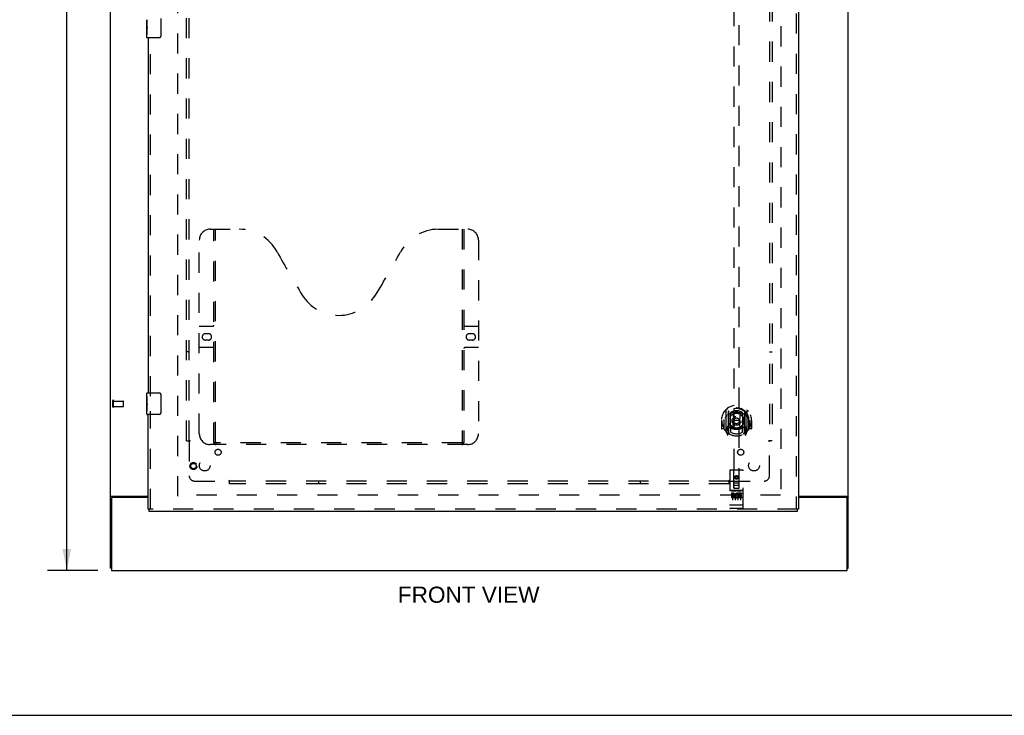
# Model space of a CAD drawing. Header units: inches. Extents: x 0 to 170, y 0 to 110.
# Tile 2 of 14: x 42 to 88, y 0 to 32. Entities that reach past the tile are written whole.
import ezdxf

# ---------------------------------------------------------------- set-up
doc = ezdxf.new("R2010")
doc.units = ezdxf.units.IN
doc.header["$LTSCALE"] = 9.35
doc.header["$MEASUREMENT"] = 0
doc.linetypes.add('HIDDEN', pattern=[0.2, 0.1, -0.1])
doc.layers.get('0').update_dxf_attribs({"linetype": 'CONTINUOUS'})
for name, color, linetype in [('DEFAULT_2', 8, 'HIDDEN'), ('DIMENSIONS', 7, 'CONTINUOUS'), ('DOOR_ASSEMBLY', 7, 'CONTINUOUS'), ('SUBPANEL', 7, 'CONTINUOUS')]:
    doc.layers.add(name, color=color, linetype=linetype)
doc.styles.get("Standard").update_dxf_attribs({"font": 'arial.ttf'})
doc.dimstyles.new('DIMSTYLE_1', dxfattribs={"dimtxt": 0.75, "dimasz": 1, "dimexe": 0.09, "dimexo": 0.07, "dimgap": 0.0375, "dimtad": 0, "dimtih": 1, "dimtoh": 1, "dimzin": 4, "dimdsep": 46, "dimtxsty": 'Standard', "dimblk": '_FILLED', "dimblk1": '_FILLED', "dimblk2": '_FILLED', "dimcen": 0.09, "dimadec": 3, "dimazin": 1, "dimtfac": 1, "dimtdec": 3, "dimtofl": 0, "dimtmove": 0, "dimatfit": 3, "dimldrblk": '_FILLED', "dimfxl": 0, "dimtolj": 1, "dimtzin": 4, "dimarcsym": 0})

# ---------------------------------------------------------------- blocks, each defined once
blk = doc.blocks.new('_FILLED')
at = {"color": 0, "linetype": 'ByBlock'}
blk.add_solid([(0, 0), (-1, 0.2), (-1, -0.2)], dxfattribs=at)
blk = doc.blocks.new('*D11')
at = {"layer": 'DIMENSIONS', "color": 2, "linetype": 'Continuous'}
for p, q in [((45.473, 74.726), (43.134, 74.726)), ((44.034, 74.726), (44.034, 41.476)), ((44.034, 6.726), (44.034, 39.976)), ((45.473, 6.726), (43.134, 6.726))]:
    blk.add_line(p, q, dxfattribs=at)
for p, rotation in [((44.034, 74.726), 90), ((44.034, 6.726), 270)]:
    blk.add_blockref('_FILLED', p, dxfattribs=dict(at, rotation=rotation))
at = {"layer": 'DIMENSIONS', "color": 2, "linetype": 'Continuous', "insert": (44.034, 41.101), "char_height": 0.75, "width": 2.62082, "attachment_point": 2, "line_spacing_factor": 0.9}
blk.add_mtext('68.00', dxfattribs=at)

msp = doc.modelspace()

# ---------------------------------------------------------------- linework, layer by layer
at = {"color": 3, "linetype": 'Continuous'}
for p, q in [((46.061, 6.83), (46.061, 74.622)), ((80.311, 6.83), (80.311, 74.622)), ((46.107, 10.163), (46.096, 10.159)), ((46.113, 10.062), (46.113, 6.726)), ((46.131, 10.174), (47.811, 10.174)), ((47.811, 10.122), (46.173, 10.122)), ((77.998, 10.174), (80.241, 10.174)), ((80.199, 10.122), (77.998, 10.122)), ((80.259, 6.726), (80.259, 10.062)), ((46.113, 6.726), (80.259, 6.726))]:
    msp.add_line(p, q, dxfattribs=at)
at = {"color": 7, "linetype": 'Continuous'}
for p, q in [((46.113, 6.83), (46.061, 6.83)), ((80.259, 6.83), (80.311, 6.83)), ((0, 0), (170, 0))]:
    msp.add_line(p, q, dxfattribs=at)
at = {"color": 3, "linetype": 'Continuous'}
for points in [[(46.096, 10.159), (46.092, 10.158), (46.088, 10.157), (46.085, 10.156), (46.082, 10.154), (46.079, 10.153), (46.076, 10.152), (46.073, 10.15), (46.071, 10.149), (46.069, 10.147), (46.067, 10.146), (46.065, 10.144), (46.064, 10.142), (46.063, 10.141), (46.062, 10.139), (46.061, 10.137), (46.061, 10.136), (46.061, 10.134)], [(46.131, 10.174), (46.129, 10.173), (46.127, 10.171), (46.124, 10.17), (46.121, 10.169), (46.118, 10.167), (46.115, 10.166), (46.111, 10.164), (46.107, 10.163)], [(80.241, 10.174), (80.243, 10.173), (80.245, 10.171), (80.248, 10.17), (80.251, 10.169), (80.254, 10.167), (80.257, 10.166), (80.261, 10.164), (80.265, 10.163), (80.276, 10.159)], [(80.276, 10.159), (80.28, 10.158), (80.284, 10.157), (80.287, 10.156), (80.29, 10.154), (80.293, 10.153), (80.296, 10.152), (80.298, 10.15), (80.301, 10.149), (80.303, 10.147), (80.305, 10.146), (80.307, 10.144), (80.308, 10.142), (80.309, 10.141), (80.31, 10.139), (80.31, 10.137), (80.311, 10.136), (80.311, 10.134)]]:
    msp.add_lwpolyline(points, dxfattribs=at)
for centre, start, end in [((46.173, 10.062), 90, 180), ((80.199, 10.062), 0, 90)]:
    msp.add_arc(centre, 0.06, start, end, dxfattribs=at)
at = {"layer": 'DEFAULT_2', "color": 8, "linetype": 'HIDDEN'}
for p, q in [((49.186, 10.174), (49.186, 71.278)), ((77.186, 71.278), (77.186, 10.174)), ((46.165, 14.334), (46.165, 14.618)), ((46.208, 14.334), (46.208, 14.618)), ((46.208, 14.6), (46.655, 14.6)), ((46.208, 14.352), (46.655, 14.352)), ((46.665, 14.362), (46.665, 14.59)), ((77.172, 10.226), (49.2, 10.226))]:
    msp.add_line(p, q, dxfattribs=at)
for centre, radius, start, end in [((46.186, 14.618), 0.0215, 360, 180), ((46.186, 14.334), 0.0215, 180, 0), ((46.655, 14.59), 0.01, 360, 90), ((46.655, 14.362), 0.01, 270, 0)]:
    msp.add_arc(centre, radius, start, end, dxfattribs=at)
at = {"layer": 'DOOR_ASSEMBLY', "color": 8, "linetype": 'HIDDEN'}
for p, q in [((77.894, 71.872), (77.894, 9.58)), ((74.998, 38.556), (74.998, 10.554)), ((75.248, 10.554), (75.248, 38.556)), ((47.915, 14.821), (47.915, 31.631)), ((50.685, 22.58), (52.04, 22.58)), ((50.86, 12.67), (50.86, 22.58)), ((50.94, 12.7), (50.94, 22.58)), ((61.29, 22.58), (62.645, 22.58)), ((62.39, 22.58), (62.39, 12.7)), ((62.47, 22.58), (62.47, 12.67)), ((50.185, 13.08), (50.185, 22.08)), ((63.145, 22.08), (63.145, 13.08)), ((50.185, 18.08), (50.82, 18.08)), ((62.51, 18.08), (63.145, 18.08)), ((50.471, 17.73), (50.608, 17.73)), ((50.608, 17.43), (50.471, 17.43)), ((62.721, 17.73), (62.858, 17.73)), ((62.858, 17.43), (62.721, 17.43)), ((50.82, 17.08), (50.185, 17.08)), ((63.145, 17.08), (62.51, 17.08)), ((74.623, 14.182), (74.623, 13.214)), ((75.623, 13.214), (75.623, 14.182)), ((47.915, 9.58), (47.915, 14.131)), ((74.548, 13.744), (74.549, 13.747)), ((74.548, 13.287), (74.548, 13.744)), ((74.741, 14.128), (74.741, 13.112)), ((74.748, 14.103), (74.748, 13.1)), ((74.841, 13.38), (74.841, 14.011)), ((74.848, 14.063), (74.848, 13.96)), ((74.961, 14.037), (74.991, 13.698)), ((75.286, 14.037), (75.256, 13.698)), ((75.398, 13.96), (75.398, 14.063)), ((75.406, 14.011), (75.406, 13.38)), ((75.498, 14.103), (75.498, 13.1)), ((75.506, 14.128), (75.506, 13.112)), ((75.698, 13.744), (75.698, 13.747)), ((75.698, 13.287), (75.698, 13.744)), ((74.438, 13.698), (74.423, 13.698)), ((74.423, 13.698), (74.423, 13.325)), ((74.541, 13.31), (74.438, 13.31)), ((74.541, 13.698), (74.556, 13.698)), ((74.541, 13.698), (74.541, 13.31)), ((74.541, 13.31), (74.549, 13.325)), ((74.741, 13.369), (74.681, 13.369)), ((74.681, 13.369), (74.681, 13.219)), ((74.719, 13.272), (74.689, 13.226)), ((74.751, 13.332), (74.751, 13.125)), ((74.841, 13.37), (74.768, 13.37)), ((74.837, 13.352), (74.771, 13.352)), ((74.848, 13.399), (74.848, 13.147)), ((74.96, 13.354), (74.991, 13.698)), ((75.256, 13.698), (74.991, 13.698)), ((75.287, 13.354), (75.256, 13.698)), ((75.398, 13.147), (75.398, 13.399)), ((75.478, 13.37), (75.406, 13.37)), ((75.476, 13.352), (75.41, 13.352)), ((75.496, 13.125), (75.496, 13.332)), ((75.566, 13.369), (75.506, 13.369)), ((75.558, 13.226), (75.528, 13.272)), ((75.566, 13.219), (75.566, 13.369)), ((75.706, 13.698), (75.691, 13.698)), ((75.698, 13.325), (75.706, 13.31)), ((75.706, 13.698), (75.706, 13.31)), ((75.808, 13.31), (75.706, 13.31)), ((75.823, 13.698), (75.808, 13.698)), ((75.823, 13.698), (75.823, 13.325)), ((74.628, 13.203), (74.698, 13.028)), ((74.681, 13.219), (74.748, 13.219)), ((74.719, 13.108), (74.724, 13.105)), ((74.727, 13.031), (74.741, 13.112)), ((74.818, 13.05), (74.748, 13.159)), ((75.498, 13.159), (75.428, 13.05)), ((75.498, 13.219), (75.566, 13.219)), ((75.506, 13.112), (75.52, 13.031)), ((75.527, 13.108), (75.527, 13.108)), ((75.527, 13.108), (75.528, 13.108)), ((75.527, 13.108), (75.528, 13.108)), ((75.549, 13.028), (75.619, 13.203)), ((62.645, 12.58), (50.685, 12.58)), ((62.386, 12.66), (50.944, 12.66)), ((74.811, 11.364), (74.811, 9.639)), ((75.406, 11.394), (74.841, 11.394)), ((74.997, 10.554), (74.993, 11.364)), ((75.123, 11.126), (75.061, 11.09)), ((75.061, 11.09), (75.071, 11.084)), ((75.061, 11.09), (75.061, 11.018)), ((75.061, 11.018), (75.071, 11.024)), ((75.061, 11.018), (75.123, 10.982)), ((75.123, 11.115), (75.071, 11.084)), ((75.071, 11.084), (75.071, 11.024)), ((75.071, 11.024), (75.123, 10.994)), ((75.186, 11.09), (75.123, 11.126)), ((75.123, 11.126), (75.123, 11.115)), ((75.176, 11.084), (75.123, 11.115)), ((75.123, 10.994), (75.176, 11.024)), ((75.123, 10.982), (75.186, 11.018)), ((75.123, 10.982), (75.123, 10.994)), ((75.186, 11.09), (75.176, 11.084)), ((75.176, 11.024), (75.176, 11.084)), ((75.186, 11.018), (75.176, 11.024)), ((75.186, 11.018), (75.186, 11.09)), ((75.25, 10.554), (75.253, 11.364)), ((75.436, 9.639), (75.436, 11.364)), ((74.996, 10.804), (75.251, 10.804)), ((74.997, 10.554), (74.998, 10.554)), ((74.998, 10.554), (75.248, 10.554)), ((75.208, 10.679), (75.038, 10.679)), ((75.248, 10.554), (75.25, 10.554)), ((75.406, 10.437), (74.841, 10.437)), ((74.979, 10.315), (74.887, 10.315)), ((74.887, 10.315), (74.887, 10.272)), ((74.979, 10.272), (74.887, 10.272)), ((74.912, 10.421), (75.084, 10.421)), ((74.936, 10.306), (74.936, 10)), ((74.983, 10.229), (74.937, 10.229)), ((75.043, 10.144), (74.95, 10.144)), ((75.043, 10.102), (74.95, 10.102)), ((74.979, 10.188), (74.951, 10.188)), ((75.043, 10.144), (75.043, 10.102)), ((75.061, 10.306), (75.061, 10)), ((75.162, 10.421), (75.334, 10.421)), ((75.175, 10.15), (75.192, 10.111)), ((75.186, 10.306), (75.186, 10)), ((75.199, 10.279), (75.186, 10.261)), ((75.196, 10.304), (75.199, 10.303)), ((75.355, 10.315), (75.199, 10.315)), ((75.199, 10.315), (75.199, 10.303)), ((75.199, 10.279), (75.199, 10.102)), ((75.355, 10.102), (75.199, 10.102)), ((75.355, 10.272), (75.242, 10.272)), ((75.242, 10.272), (75.242, 10.229)), ((75.334, 10.229), (75.242, 10.229)), ((75.334, 10.186), (75.242, 10.186)), ((75.242, 10.186), (75.242, 10.144)), ((75.355, 10.144), (75.242, 10.144)), ((75.311, 10.306), (75.311, 10)), ((75.334, 10.229), (75.334, 10.186)), ((75.355, 10.315), (75.355, 10.272)), ((75.355, 10.144), (75.355, 10.102)), ((74.829, 9.767), (74.828, 9.768)), ((74.828, 9.768), (74.828, 9.768)), ((74.83, 9.767), (74.829, 9.767)), ((74.831, 9.767), (74.83, 9.767)), ((74.833, 9.767), (74.832, 9.767)), ((74.834, 9.767), (74.833, 9.767)), ((74.833, 9.767), (74.833, 9.767)), ((74.835, 9.767), (74.834, 9.767)), ((74.836, 9.767), (74.835, 9.767)), ((74.837, 9.767), (74.836, 9.767)), ((74.838, 9.767), (74.837, 9.767)), ((74.839, 9.767), (74.838, 9.767)), ((74.838, 9.767), (74.838, 9.767)), ((74.84, 9.767), (74.839, 9.767)), ((74.841, 9.767), (74.84, 9.767)), ((75.406, 9.767), (74.841, 9.767)), ((75.406, 9.609), (74.841, 9.609)), ((75.406, 9.767), (75.407, 9.767)), ((75.407, 9.767), (75.408, 9.767)), ((75.408, 9.767), (75.409, 9.767)), ((75.409, 9.767), (75.41, 9.767)), ((75.41, 9.767), (75.411, 9.767)), ((75.411, 9.767), (75.412, 9.767)), ((75.411, 9.767), (75.411, 9.767)), ((75.412, 9.767), (75.413, 9.767)), ((75.413, 9.767), (75.414, 9.767)), ((75.414, 9.767), (75.415, 9.767)), ((75.415, 9.767), (75.416, 9.767)), ((75.415, 9.767), (75.415, 9.767)), ((75.416, 9.767), (75.417, 9.767)), ((75.417, 9.767), (75.418, 9.767)), ((75.418, 9.767), (75.419, 9.768)), ((75.419, 9.768), (75.42, 9.768)), ((75.419, 9.768), (75.419, 9.768)), ((77.956, 9.58), (47.853, 9.58))]:
    msp.add_line(p, q, dxfattribs=at)
at = {"layer": 'DOOR_ASSEMBLY', "color": 3, "linetype": 'Continuous'}
for p, q in [((77.998, 71.872), (77.998, 9.58)), ((47.811, 31.476), (47.811, 14.976)), ((47.811, 9.58), (47.811, 13.976)), ((77.956, 9.476), (47.853, 9.476))]:
    msp.add_line(p, q, dxfattribs=at)
at = {"layer": 'DOOR_ASSEMBLY', "color": 7, "linetype": 'Continuous'}
for p, q in [((47.751, 32.058), (47.751, 32.315)), ((47.757, 32.259), (47.751, 32.259)), ((47.751, 32.092), (47.758, 32.092)), ((47.751, 31.491), (47.751, 32.055)), ((47.753, 32.029), (47.751, 32.029)), ((47.758, 32.092), (47.758, 32.228)), ((48.406, 32.376), (48.406, 31.576)), ((47.751, 31.897), (47.757, 31.897)), ((47.751, 31.861), (47.758, 31.861)), ((47.751, 31.798), (47.758, 31.798)), ((47.751, 31.631), (47.758, 31.631)), ((47.758, 31.631), (47.758, 31.861)), ((48.306, 31.476), (47.766, 31.476)), ((47.751, 14.816), (47.751, 14.961)), ((47.751, 14.558), (47.751, 14.815)), ((47.757, 14.759), (47.751, 14.759)), ((47.758, 14.592), (47.758, 14.728)), ((47.766, 14.976), (48.306, 14.976)), ((48.406, 14.876), (48.406, 14.076)), ((47.751, 14.592), (47.758, 14.592)), ((47.751, 13.991), (47.751, 14.555)), ((47.753, 14.529), (47.751, 14.529)), ((47.751, 14.397), (47.757, 14.397)), ((47.751, 14.361), (47.758, 14.361)), ((47.751, 14.298), (47.758, 14.298)), ((47.758, 14.131), (47.758, 14.361)), ((47.751, 14.131), (47.758, 14.131)), ((48.306, 13.976), (47.766, 13.976)), ((47.811, 9.58), (47.853, 9.58)), ((47.853, 9.476), (47.853, 9.58)), ((77.998, 9.58), (77.956, 9.58)), ((77.956, 9.476), (77.956, 9.58))]:
    msp.add_line(p, q, dxfattribs=at)
for points in [[(47.751, 32.316), (47.751, 32.312), (47.751, 32.307), (47.752, 32.302), (47.753, 32.296), (47.754, 32.289), (47.755, 32.281), (47.755, 32.273), (47.756, 32.264)], [(47.751, 32.058), (47.751, 32.05), (47.752, 32.041), (47.752, 32.031)], [(47.752, 32.031), (47.753, 32.02), (47.754, 32.009), (47.755, 31.997), (47.756, 31.985), (47.757, 31.973), (47.757, 31.96), (47.758, 31.947), (47.758, 31.934), (47.758, 31.921), (47.757, 31.909), (47.757, 31.896), (47.756, 31.884), (47.755, 31.872)], [(47.756, 32.264), (47.757, 32.256), (47.757, 32.246), (47.758, 32.237), (47.758, 32.228)], [(48.406, 31.576), (48.406, 31.57), (48.405, 31.564), (48.404, 31.558), (48.403, 31.552), (48.401, 31.546), (48.399, 31.54)], [(47.751, 14.816), (47.751, 14.812), (47.751, 14.807), (47.752, 14.802), (47.753, 14.796), (47.754, 14.789), (47.755, 14.781), (47.755, 14.773), (47.756, 14.764)], [(47.756, 14.764), (47.757, 14.756), (47.757, 14.746), (47.758, 14.737), (47.758, 14.728)], [(48.399, 14.912), (48.401, 14.907), (48.403, 14.901), (48.404, 14.895), (48.405, 14.889), (48.406, 14.883), (48.406, 14.876)], [(47.751, 14.558), (47.751, 14.55), (47.752, 14.541), (47.752, 14.531)], [(47.752, 14.531), (47.753, 14.52), (47.754, 14.509), (47.755, 14.497), (47.756, 14.485), (47.757, 14.473), (47.757, 14.46), (47.758, 14.447), (47.758, 14.434), (47.758, 14.421), (47.757, 14.409), (47.757, 14.396), (47.756, 14.384), (47.755, 14.372)], [(48.406, 14.076), (48.406, 14.07), (48.405, 14.064), (48.404, 14.058), (48.403, 14.052), (48.401, 14.046), (48.399, 14.04)]]:
    msp.add_lwpolyline(points, dxfattribs=at)
at = {"layer": 'DOOR_ASSEMBLY', "color": 8, "linetype": 'HIDDEN'}
for points in [[(74.578, 14.137), (74.579, 14.137), (74.579, 14.138), (74.58, 14.139), (74.581, 14.14), (74.582, 14.141), (74.582, 14.142), (74.583, 14.142), (74.584, 14.143), (74.585, 14.144), (74.585, 14.145), (74.586, 14.145), (74.587, 14.146), (74.588, 14.147), (74.588, 14.147), (74.589, 14.148), (74.59, 14.149), (74.591, 14.149), (74.592, 14.15), (74.593, 14.151), (74.593, 14.151), (74.594, 14.152), (74.595, 14.153), (74.596, 14.153), (74.597, 14.154), (74.598, 14.154), (74.599, 14.155), (74.599, 14.155), (74.6, 14.156), (74.601, 14.156), (74.602, 14.157), (74.603, 14.157), (74.604, 14.158), (74.605, 14.158), (74.606, 14.158)], [(74.669, 13.913), (74.668, 13.912), (74.666, 13.91), (74.665, 13.909), (74.663, 13.907), (74.661, 13.906), (74.66, 13.904), (74.658, 13.903), (74.656, 13.901), (74.654, 13.899), (74.653, 13.897), (74.651, 13.895), (74.649, 13.893), (74.647, 13.891), (74.645, 13.889), (74.643, 13.887), (74.641, 13.884), (74.639, 13.882), (74.637, 13.879), (74.635, 13.877), (74.633, 13.874), (74.631, 13.871), (74.628, 13.868), (74.626, 13.865), (74.624, 13.862), (74.621, 13.858), (74.619, 13.855), (74.616, 13.851), (74.614, 13.848), (74.611, 13.844), (74.608, 13.84), (74.606, 13.835), (74.603, 13.831), (74.6, 13.826), (74.597, 13.822), (74.594, 13.816), (74.591, 13.811)], [(74.936, 14.055), (74.941, 14.056), (74.946, 14.058), (74.952, 14.059), (74.957, 14.06), (74.963, 14.062), (74.968, 14.063), (74.974, 14.064), (74.979, 14.065), (74.984, 14.066), (74.99, 14.067), (74.995, 14.069), (75.001, 14.07), (75.006, 14.07), (75.012, 14.071), (75.018, 14.072), (75.023, 14.073), (75.029, 14.074), (75.034, 14.075), (75.04, 14.075), (75.045, 14.076), (75.051, 14.077), (75.056, 14.077), (75.062, 14.078), (75.068, 14.078), (75.073, 14.079), (75.079, 14.079), (75.084, 14.079), (75.09, 14.08), (75.095, 14.08), (75.101, 14.08), (75.107, 14.08), (75.112, 14.08), (75.118, 14.08), (75.123, 14.08), (75.129, 14.08), (75.135, 14.08), (75.14, 14.08), (75.146, 14.08), (75.151, 14.08), (75.157, 14.08), (75.163, 14.079), (75.168, 14.079), (75.174, 14.079), (75.179, 14.078), (75.185, 14.078), (75.191, 14.077), (75.196, 14.077), (75.202, 14.076), (75.207, 14.075), (75.213, 14.075), (75.218, 14.074), (75.224, 14.073), (75.229, 14.072), (75.235, 14.071), (75.24, 14.07), (75.246, 14.07), (75.251, 14.069), (75.257, 14.067), (75.262, 14.066), (75.268, 14.065), (75.273, 14.064), (75.279, 14.063), (75.284, 14.062), (75.29, 14.06), (75.295, 14.059), (75.301, 14.058), (75.306, 14.056), (75.311, 14.055)], [(75.656, 13.811), (75.653, 13.816), (75.65, 13.822), (75.647, 13.826), (75.644, 13.831), (75.641, 13.835), (75.638, 13.84), (75.636, 13.844), (75.633, 13.848), (75.631, 13.851), (75.628, 13.855), (75.626, 13.858), (75.623, 13.862), (75.621, 13.865), (75.619, 13.868), (75.616, 13.871), (75.614, 13.874), (75.612, 13.877), (75.61, 13.879), (75.608, 13.882), (75.606, 13.884), (75.604, 13.887), (75.602, 13.889), (75.6, 13.891), (75.598, 13.893), (75.596, 13.895), (75.594, 13.897), (75.592, 13.899), (75.591, 13.901), (75.589, 13.903), (75.587, 13.904), (75.586, 13.906), (75.584, 13.907), (75.582, 13.909), (75.581, 13.91), (75.579, 13.912), (75.578, 13.913)], [(75.641, 14.158), (75.642, 14.158), (75.643, 14.158), (75.644, 14.157), (75.645, 14.157), (75.646, 14.156), (75.647, 14.156), (75.647, 14.155), (75.648, 14.155), (75.649, 14.154), (75.65, 14.154), (75.651, 14.153), (75.652, 14.153), (75.653, 14.152), (75.654, 14.151), (75.654, 14.151), (75.655, 14.15), (75.656, 14.149), (75.657, 14.149), (75.658, 14.148), (75.658, 14.147), (75.659, 14.147), (75.66, 14.146), (75.661, 14.145), (75.662, 14.145), (75.662, 14.144), (75.663, 14.143), (75.664, 14.142), (75.665, 14.142), (75.665, 14.141), (75.666, 14.14), (75.667, 14.139), (75.667, 14.138), (75.668, 14.137), (75.669, 14.137)], [(74.606, 13.237), (74.605, 13.238), (74.604, 13.238), (74.603, 13.238), (74.602, 13.239), (74.601, 13.239), (74.6, 13.24), (74.599, 13.24), (74.599, 13.241), (74.598, 13.241), (74.597, 13.242), (74.596, 13.243), (74.595, 13.243), (74.594, 13.244), (74.593, 13.244), (74.593, 13.245), (74.592, 13.246), (74.591, 13.246), (74.59, 13.247), (74.589, 13.248), (74.588, 13.248), (74.588, 13.249), (74.587, 13.25), (74.586, 13.25), (74.585, 13.251), (74.585, 13.252), (74.584, 13.253), (74.583, 13.253), (74.582, 13.254), (74.582, 13.255), (74.581, 13.256), (74.58, 13.257), (74.579, 13.257), (74.579, 13.258), (74.578, 13.259)], [(75.669, 13.259), (75.668, 13.258), (75.667, 13.257), (75.667, 13.257), (75.666, 13.256), (75.665, 13.255), (75.665, 13.254), (75.664, 13.253), (75.663, 13.253), (75.662, 13.252), (75.662, 13.251), (75.661, 13.25), (75.66, 13.25), (75.659, 13.249), (75.658, 13.248), (75.658, 13.248), (75.657, 13.247), (75.656, 13.246), (75.655, 13.246), (75.654, 13.245), (75.654, 13.244), (75.653, 13.244), (75.652, 13.243), (75.651, 13.243), (75.65, 13.242), (75.649, 13.241), (75.648, 13.241), (75.647, 13.24), (75.647, 13.24), (75.646, 13.239), (75.645, 13.239), (75.644, 13.238), (75.643, 13.238), (75.642, 13.238), (75.641, 13.237)], [(50.85, 12.7), (50.866, 12.689), (50.882, 12.68), (50.898, 12.672), (50.913, 12.666), (50.929, 12.662), (50.944, 12.66)], [(62.386, 12.66), (62.401, 12.662), (62.416, 12.666), (62.432, 12.672), (62.448, 12.68), (62.464, 12.689), (62.48, 12.7)], [(74.906, 10.42), (74.906, 10.42), (74.906, 10.42), (74.906, 10.42), (74.906, 10.42), (74.906, 10.42), (74.906, 10.42), (74.907, 10.42), (74.907, 10.42), (74.907, 10.42), (74.907, 10.42), (74.907, 10.42), (74.907, 10.42), (74.907, 10.42), (74.907, 10.42), (74.907, 10.42), (74.908, 10.42), (74.908, 10.42), (74.908, 10.42), (74.908, 10.42), (74.908, 10.42), (74.908, 10.42), (74.908, 10.42), (74.908, 10.42), (74.909, 10.421), (74.909, 10.421), (74.909, 10.421), (74.909, 10.421), (74.909, 10.421), (74.909, 10.421), (74.91, 10.421), (74.91, 10.421), (74.91, 10.421), (74.91, 10.421), (74.91, 10.421), (74.91, 10.421), (74.911, 10.421), (74.911, 10.421), (74.911, 10.421), (74.911, 10.421), (74.911, 10.421), (74.912, 10.421), (74.912, 10.421), (74.912, 10.421), (74.912, 10.421), (74.912, 10.421)], [(75.084, 10.421), (75.085, 10.421), (75.085, 10.421), (75.085, 10.421), (75.085, 10.421), (75.085, 10.421), (75.086, 10.421), (75.086, 10.421), (75.086, 10.421), (75.086, 10.421), (75.086, 10.421), (75.087, 10.421), (75.087, 10.421), (75.087, 10.421), (75.087, 10.421), (75.087, 10.421), (75.087, 10.421), (75.088, 10.421), (75.088, 10.421), (75.088, 10.421), (75.088, 10.421), (75.088, 10.421), (75.088, 10.421), (75.088, 10.42), (75.089, 10.42), (75.089, 10.42), (75.089, 10.42), (75.089, 10.42), (75.089, 10.42), (75.089, 10.42), (75.089, 10.42), (75.089, 10.42), (75.09, 10.42), (75.09, 10.42), (75.09, 10.42), (75.09, 10.42), (75.09, 10.42), (75.09, 10.42), (75.09, 10.42), (75.09, 10.42), (75.09, 10.42), (75.091, 10.42), (75.091, 10.42), (75.091, 10.42), (75.091, 10.42), (75.091, 10.42), (75.091, 10.42)], [(75.156, 10.42), (75.156, 10.42), (75.156, 10.42), (75.156, 10.42), (75.156, 10.42), (75.156, 10.42), (75.157, 10.42), (75.157, 10.42), (75.157, 10.42), (75.157, 10.42), (75.157, 10.42), (75.157, 10.42), (75.157, 10.42), (75.157, 10.42), (75.157, 10.42), (75.157, 10.42), (75.158, 10.42), (75.158, 10.42), (75.158, 10.42), (75.158, 10.42), (75.158, 10.42), (75.158, 10.42), (75.158, 10.42), (75.158, 10.42), (75.159, 10.421), (75.159, 10.421), (75.159, 10.421), (75.159, 10.421), (75.159, 10.421), (75.159, 10.421), (75.16, 10.421), (75.16, 10.421), (75.16, 10.421), (75.16, 10.421), (75.16, 10.421), (75.16, 10.421), (75.161, 10.421), (75.161, 10.421), (75.161, 10.421), (75.161, 10.421), (75.161, 10.421), (75.162, 10.421), (75.162, 10.421), (75.162, 10.421), (75.162, 10.421), (75.162, 10.421)], [(75.334, 10.421), (75.335, 10.421), (75.335, 10.421), (75.335, 10.421), (75.335, 10.421), (75.335, 10.421), (75.336, 10.421), (75.336, 10.421), (75.336, 10.421), (75.336, 10.421), (75.336, 10.421), (75.337, 10.421), (75.337, 10.421), (75.337, 10.421), (75.337, 10.421), (75.337, 10.421), (75.337, 10.421), (75.338, 10.421), (75.338, 10.421), (75.338, 10.421), (75.338, 10.421), (75.338, 10.421), (75.338, 10.421), (75.338, 10.42), (75.339, 10.42), (75.339, 10.42), (75.339, 10.42), (75.339, 10.42), (75.339, 10.42), (75.339, 10.42), (75.339, 10.42), (75.339, 10.42), (75.34, 10.42), (75.34, 10.42), (75.34, 10.42), (75.34, 10.42), (75.34, 10.42), (75.34, 10.42), (75.34, 10.42), (75.34, 10.42), (75.34, 10.42), (75.341, 10.42), (75.341, 10.42), (75.341, 10.42), (75.341, 10.42), (75.341, 10.42), (75.341, 10.42)], [(74.828, 9.768), (74.827, 9.768), (74.826, 9.768), (74.826, 9.768), (74.826, 9.768), (74.825, 9.768), (74.825, 9.768), (74.825, 9.768), (74.824, 9.768), (74.824, 9.768), (74.824, 9.768), (74.823, 9.768), (74.823, 9.768), (74.823, 9.768), (74.822, 9.768), (74.822, 9.769), (74.822, 9.769), (74.821, 9.769), (74.821, 9.769), (74.821, 9.769), (74.82, 9.769), (74.82, 9.769), (74.82, 9.769), (74.819, 9.769), (74.819, 9.769), (74.819, 9.769), (74.819, 9.769), (74.818, 9.769), (74.818, 9.769), (74.818, 9.77), (74.818, 9.77), (74.817, 9.77), (74.817, 9.77), (74.817, 9.77), (74.816, 9.77), (74.816, 9.77), (74.816, 9.77), (74.816, 9.77), (74.816, 9.77), (74.815, 9.77), (74.815, 9.77), (74.815, 9.771), (74.815, 9.771), (74.814, 9.771), (74.814, 9.771), (74.814, 9.771), (74.814, 9.771), (74.814, 9.771), (74.814, 9.771), (74.813, 9.771), (74.813, 9.771), (74.813, 9.772), (74.813, 9.772), (74.813, 9.772), (74.813, 9.772), (74.813, 9.772), (74.812, 9.772), (74.812, 9.772), (74.812, 9.772), (74.812, 9.772), (74.812, 9.772), (74.812, 9.773), (74.812, 9.773), (74.812, 9.773), (74.812, 9.773), (74.811, 9.773), (74.811, 9.773), (74.811, 9.773), (74.811, 9.773), (74.811, 9.773), (74.811, 9.773), (74.811, 9.774), (74.811, 9.774), (74.811, 9.774), (74.811, 9.774), (74.811, 9.774), (74.811, 9.774), (74.811, 9.774), (74.811, 9.774)], [(74.832, 9.767), (74.831, 9.767), (74.831, 9.767)], [(75.42, 9.768), (75.42, 9.768), (75.421, 9.768), (75.421, 9.768), (75.422, 9.768), (75.422, 9.768), (75.422, 9.768), (75.423, 9.768), (75.423, 9.768), (75.423, 9.768), (75.424, 9.768), (75.424, 9.768), (75.424, 9.768), (75.425, 9.768), (75.425, 9.769), (75.425, 9.769), (75.426, 9.769), (75.426, 9.769), (75.426, 9.769), (75.427, 9.769), (75.427, 9.769), (75.427, 9.769), (75.427, 9.769), (75.428, 9.769), (75.428, 9.769), (75.428, 9.769), (75.429, 9.769), (75.429, 9.769), (75.429, 9.77), (75.429, 9.77), (75.43, 9.77), (75.43, 9.77), (75.43, 9.77), (75.43, 9.77), (75.431, 9.77), (75.431, 9.77), (75.431, 9.77), (75.431, 9.77), (75.432, 9.77), (75.432, 9.77), (75.432, 9.771), (75.432, 9.771), (75.432, 9.771), (75.433, 9.771), (75.433, 9.771), (75.433, 9.771), (75.433, 9.771), (75.433, 9.771), (75.434, 9.771), (75.434, 9.771), (75.434, 9.772), (75.434, 9.772), (75.434, 9.772), (75.434, 9.772), (75.434, 9.772), (75.435, 9.772), (75.435, 9.772), (75.435, 9.772), (75.435, 9.772), (75.435, 9.772), (75.435, 9.773), (75.435, 9.773), (75.435, 9.773), (75.435, 9.773), (75.435, 9.773), (75.436, 9.773), (75.436, 9.773), (75.436, 9.773), (75.436, 9.773), (75.436, 9.773), (75.436, 9.774), (75.436, 9.774), (75.436, 9.774), (75.436, 9.774), (75.436, 9.774), (75.436, 9.774), (75.436, 9.774), (75.436, 9.774)]]:
    msp.add_lwpolyline(points, dxfattribs=at)
for centre, radius in [((75.123, 13.68), 0.35), ((75.123, 13.68), 0.335), ((75.123, 13.68), 0.205), ((75.123, 13.68), 0.133), ((49.915, 11.58), 0.164), ((49.915, 11.58), 0.124), ((75.123, 11.054), 0.085), ((75.123, 11.054), 0.0845)]:
    msp.add_circle(centre, radius, dxfattribs=at)
at = {"layer": 'DOOR_ASSEMBLY', "color": 7, "linetype": 'Continuous'}
for centre, radius, start, end in [((48.306, 31.576), 0.1, 270, 338.7946), ((47.766, 31.491), 0.015, 180, 270), ((47.766, 14.961), 0.015, 90, 180), ((48.306, 14.876), 0.1, 21.1999, 90), ((47.766, 13.991), 0.015, 180, 270), ((48.306, 14.076), 0.1, 270, 338.7946)]:
    msp.add_arc(centre, radius, start, end, dxfattribs=at)
at = {"layer": 'DOOR_ASSEMBLY', "color": 8, "linetype": 'HIDDEN'}
for centre, radius, start, end in [((50.685, 22.08), 0.5, 90, 180), ((52.04, 20.58), 2, 28.4813, 90), ((61.29, 20.58), 2, 90, 151.5187), ((62.645, 22.08), 0.5, 0, 90), ((88.348, 40.279), 39.307, 208.4813, 211.8705), ((24.982, 40.279), 39.307, 328.1295, 331.5187), ((56.665, 20.58), 2, 211.8705, 328.1295), ((50.82, 18.12), 0.04, 270, 360), ((62.51, 18.12), 0.04, 180, 270), ((50.471, 17.58), 0.15, 90, 270), ((50.608, 17.58), 0.15, 270, 90), ((62.721, 17.58), 0.15, 90, 270), ((62.858, 17.58), 0.15, 270, 90), ((50.82, 17.04), 0.04, 0, 90), ((62.51, 17.04), 0.04, 90, 180), ((75.123, 13.698), 0.7, 305.5126, 234.4874), ((75.123, 13.695), 0.583, 0.2464, 179.7536), ((75.123, 13.67), 0.58, 7.6622, 172.3378), ((74.638, 14.182), 0.015, 135.0748, 180), ((75.608, 14.182), 0.015, 0, 44.9252), ((74.568, 13.744), 0.02, 172.3378, 180), ((75.123, 13.38), 0.7, 49.529, 130.471), ((74.756, 14.128), 0.015, 130.3587, 180), ((74.768, 14.103), 0.02, 129.3378, 179.9984), ((74.856, 14.011), 0.015, 112.9863, 180), ((75.123, 13.67), 0.48, 55.0461, 124.9539), ((74.878, 13.96), 0.03, 180, 311.1261), ((75.123, 13.68), 0.343, 48.8739, 131.1261), ((74.941, 14.035), 0.02, 5.0796, 105.5752), ((75.306, 14.035), 0.02, 74.4248, 174.9204), ((75.368, 13.96), 0.03, 228.8739, 360), ((75.391, 14.011), 0.015, 0, 67.0137), ((75.478, 14.103), 0.02, 0, 50.6594), ((75.491, 14.128), 0.015, 0, 49.6413), ((75.678, 13.744), 0.02, 0, 7.6622), ((74.438, 13.325), 0.015, 180, 270), ((75.123, 13.698), 0.685, 180, 213.0115), ((74.568, 13.287), 0.02, 180, 215.2961), ((75.123, 13.68), 0.7, 215.2961, 324.7039), ((75.123, 14.01), 0.7, 233.2319, 306.7681), ((74.56, 13.374), 0.188, 327.3208, 360), ((74.768, 13.35), 0.02, 90, 180), ((74.771, 13.332), 0.02, 90, 180), ((74.837, 13.332), 0.02, 66.536, 90), ((74.856, 13.38), 0.015, 180, 247.0137), ((75.123, 13.992), 0.7, 246.536, 293.464), ((74.878, 13.399), 0.03, 48.8739, 180), ((75.123, 13.68), 0.343, 228.8739, 311.1261), ((74.94, 13.355), 0.02, 254.3869, 354.9204), ((75.306, 13.355), 0.02, 185.0796, 285.6131), ((75.368, 13.399), 0.03, 0, 131.1261), ((75.391, 13.38), 0.015, 292.9863, 360), ((75.41, 13.332), 0.02, 90, 113.464), ((75.476, 13.332), 0.02, 0, 90), ((75.478, 13.35), 0.02, 0, 90), ((75.686, 13.374), 0.188, 180, 212.6792), ((75.678, 13.287), 0.02, 324.7039, 360), ((75.123, 13.698), 0.685, 326.9885, 360), ((75.808, 13.325), 0.015, 270, 360), ((50.685, 13.08), 0.5, 180, 270), ((62.645, 13.08), 0.5, 270, 360), ((74.638, 13.214), 0.015, 180, 224.9252), ((74.693, 13.224), 0.005, 147.3208, 270), ((74.712, 13.034), 0.015, 201.8041, 350), ((74.728, 13.144), 0.02, 234.4874, 360), ((74.731, 13.125), 0.02, 234.7457, 360), ((74.768, 13.1), 0.02, 180, 238.5295), ((75.123, 13.68), 0.6, 242.7204, 297.2796), ((75.478, 13.1), 0.02, 301.4688, 359.9992), ((75.516, 13.125), 0.02, 180, 305.2543), ((75.518, 13.144), 0.02, 180, 305.5126), ((75.535, 13.034), 0.015, 190, 338.1959), ((75.553, 13.224), 0.005, 270, 32.6792), ((75.608, 13.214), 0.015, 315.0748, 360), ((50.95, 12.67), 0.09, 180, 270), ((50.98, 12.7), 0.04, 180, 270), ((62.35, 12.7), 0.04, 270, 360), ((62.38, 12.67), 0.09, 270, 360), ((74.841, 11.364), 0.03, 90, 180), ((74.963, 11.364), 0.03, 0, 90), ((75.283, 11.364), 0.03, 90, 180), ((75.406, 11.364), 0.03, 0, 90), ((75.038, 10.639), 0.04, 90, 180), ((75.038, 10.594), 0.04, 180, 270), ((75.208, 10.639), 0.04, 0, 90), ((75.208, 10.594), 0.04, 270, 360), ((74.841, 10.467), 0.03, 180, 270), ((74.95, 10.166), 0.0644, 102.2995, 270.0775), ((74.95, 10.166), 0.0219, 89.9011, 270), ((74.979, 10.251), 0.0635, 270, 90), ((74.979, 10.25), 0.0219, 280.307, 90), ((75.149, 10.208), 0.107, 64.2636, 293.4027), ((75.149, 10.208), 0.0639, 54.8895, 293.4026), ((75.406, 10.467), 0.03, 270, 360), ((74.841, 9.639), 0.03, 180, 270), ((75.406, 9.639), 0.03, 270, 360)]:
    msp.add_arc(centre, radius, start, end, dxfattribs=at)
at = {"layer": 'DOOR_ASSEMBLY', "color": 7, "linetype": 'Continuous'}
for centre in [(48.014, 31.892), (48.014, 14.392)]:
    msp.add_ellipse(centre, major_axis=(0.263, 0), ratio=0.432808, start_param=3.141593, end_param=3.321581, dxfattribs=at)
at = {"layer": 'SUBPANEL', "color": 8, "linetype": 'HIDDEN'}
for p, q in [((49.592, 12.758), (49.592, 68.695)), ((49.717, 12.758), (49.717, 68.695)), ((76.655, 68.695), (76.655, 12.758)), ((76.78, 68.695), (76.78, 12.758)), ((49.717, 16.883), (49.592, 16.883)), ((76.655, 16.883), (76.78, 16.883)), ((49.592, 12.758), (49.679, 12.758)), ((49.679, 12.758), (49.758, 12.758)), ((49.699, 12.741), (49.705, 12.734)), ((49.717, 12.722), (49.717, 11.133)), ((76.693, 12.758), (76.614, 12.758)), ((76.655, 11.133), (76.655, 12.722)), ((76.78, 12.758), (76.693, 12.758)), ((49.967, 10.883), (51.557, 10.883)), ((51.592, 10.844), (51.592, 10.923)), ((74.78, 10.883), (51.592, 10.883)), ((51.592, 10.758), (51.592, 10.844)), ((74.78, 10.758), (51.592, 10.758)), ((55.717, 10.883), (55.717, 10.758)), ((70.655, 10.883), (70.655, 10.758)), ((74.78, 10.844), (74.78, 10.923)), ((74.78, 10.758), (74.78, 10.844)), ((74.797, 10.864), (74.803, 10.87)), ((74.815, 10.883), (76.405, 10.883))]:
    msp.add_line(p, q, dxfattribs=at)
for points in [[(49.679, 12.758), (49.681, 12.756), (49.683, 12.754), (49.685, 12.753), (49.687, 12.751), (49.689, 12.75), (49.691, 12.748), (49.692, 12.747), (49.694, 12.745), (49.695, 12.744), (49.697, 12.742), (49.699, 12.741)], [(49.705, 12.734), (49.707, 12.732), (49.709, 12.73), (49.711, 12.728), (49.712, 12.727), (49.714, 12.725), (49.716, 12.724), (49.717, 12.722)], [(49.737, 12.735), (49.732, 12.732), (49.73, 12.731), (49.727, 12.729), (49.725, 12.728), (49.723, 12.727), (49.721, 12.725), (49.719, 12.724), (49.717, 12.722)], [(49.758, 12.758), (49.757, 12.756), (49.757, 12.754), (49.756, 12.752), (49.755, 12.751), (49.754, 12.749), (49.753, 12.748), (49.751, 12.746), (49.75, 12.745), (49.748, 12.743), (49.746, 12.742), (49.745, 12.741), (49.743, 12.739), (49.741, 12.738), (49.739, 12.736), (49.737, 12.735)], [(76.614, 12.758), (76.615, 12.756), (76.615, 12.754), (76.616, 12.752), (76.617, 12.751), (76.618, 12.749), (76.619, 12.748), (76.621, 12.746), (76.622, 12.745), (76.624, 12.743), (76.625, 12.742), (76.627, 12.741), (76.629, 12.739), (76.631, 12.738), (76.633, 12.736), (76.635, 12.735), (76.64, 12.732)], [(76.64, 12.732), (76.642, 12.731), (76.645, 12.729), (76.647, 12.728), (76.649, 12.727), (76.651, 12.725), (76.653, 12.724), (76.655, 12.722)], [(76.673, 12.741), (76.667, 12.734), (76.665, 12.732), (76.663, 12.73), (76.661, 12.728), (76.66, 12.727), (76.658, 12.725), (76.656, 12.724), (76.655, 12.722)], [(76.693, 12.758), (76.691, 12.756), (76.689, 12.754), (76.687, 12.753), (76.685, 12.751), (76.683, 12.75), (76.681, 12.748), (76.68, 12.747), (76.678, 12.745), (76.676, 12.744), (76.675, 12.742), (76.673, 12.741)], [(51.567, 10.897), (51.566, 10.895), (51.564, 10.893), (51.563, 10.89), (51.561, 10.888), (51.56, 10.886), (51.558, 10.884), (51.557, 10.883)], [(51.575, 10.864), (51.569, 10.87), (51.567, 10.872), (51.565, 10.874), (51.563, 10.876), (51.561, 10.878), (51.56, 10.88), (51.558, 10.881), (51.557, 10.883)], [(51.592, 10.923), (51.59, 10.923), (51.589, 10.922), (51.587, 10.921), (51.586, 10.92), (51.584, 10.919), (51.582, 10.918), (51.581, 10.917), (51.579, 10.915), (51.578, 10.914), (51.576, 10.912), (51.575, 10.91), (51.574, 10.908), (51.572, 10.906), (51.571, 10.904), (51.57, 10.902), (51.567, 10.897)], [(51.592, 10.844), (51.591, 10.846), (51.589, 10.848), (51.587, 10.85), (51.586, 10.852), (51.584, 10.854), (51.583, 10.856), (51.581, 10.858), (51.58, 10.859), (51.578, 10.861), (51.577, 10.862), (51.575, 10.864)], [(74.78, 10.923), (74.781, 10.923), (74.783, 10.922), (74.785, 10.921), (74.786, 10.92), (74.788, 10.919), (74.789, 10.918), (74.791, 10.917), (74.793, 10.915), (74.794, 10.914), (74.795, 10.912), (74.797, 10.91), (74.798, 10.908), (74.799, 10.906), (74.801, 10.904), (74.802, 10.902)], [(74.78, 10.844), (74.781, 10.846), (74.783, 10.848), (74.784, 10.85), (74.786, 10.852), (74.788, 10.854), (74.789, 10.856), (74.791, 10.858), (74.792, 10.859), (74.794, 10.861), (74.795, 10.862), (74.797, 10.864)], [(74.802, 10.902), (74.805, 10.897), (74.806, 10.895), (74.808, 10.893), (74.809, 10.89), (74.811, 10.888), (74.812, 10.886), (74.814, 10.884), (74.815, 10.883)], [(74.803, 10.87), (74.805, 10.872), (74.807, 10.874), (74.809, 10.876), (74.811, 10.878), (74.812, 10.88), (74.814, 10.881), (74.815, 10.883)]]:
    msp.add_lwpolyline(points, dxfattribs=at)
for centre, radius in [((51.055, 12.22), 0.141), ((75.317, 12.22), 0.141), ((50.436, 11.601), 0.25), ((75.936, 11.601), 0.25)]:
    msp.add_circle(centre, radius, dxfattribs=at)
for centre, start, end in [((49.967, 11.133), 180, 270), ((76.405, 11.133), 270, 360)]:
    msp.add_arc(centre, 0.25, start, end, dxfattribs=at)

# ---------------------------------------------------------------- texts
at = {"layer": 'DIMENSIONS', "color": 2, "linetype": 'Continuous', "insert": (62.69, 5.978), "char_height": 0.75, "width": 6.5632, "attachment_point": 2, "line_spacing_factor": 0.9}
msp.add_mtext('FRONT VIEW', dxfattribs=at)

# ---------------------------------------------------------------- dimensions: what is measured, and where the dimension line sits
at = {"layer": 'DIMENSIONS', "color": 2, "linetype": 'Continuous'}
dim = msp.add_linear_dim(base=(44.034, 6.726), p1=(45.543, 74.726), p2=(45.543, 6.726), angle=270, dimstyle='DIMSTYLE_1', dxfattribs=at)
dim.commit()
dim.dimension.update_dxf_attribs({"geometry": '*D11', "text_midpoint": (44.028, 40.722), "dimtype": 160})

doc.saveas('drawing.dxf')
